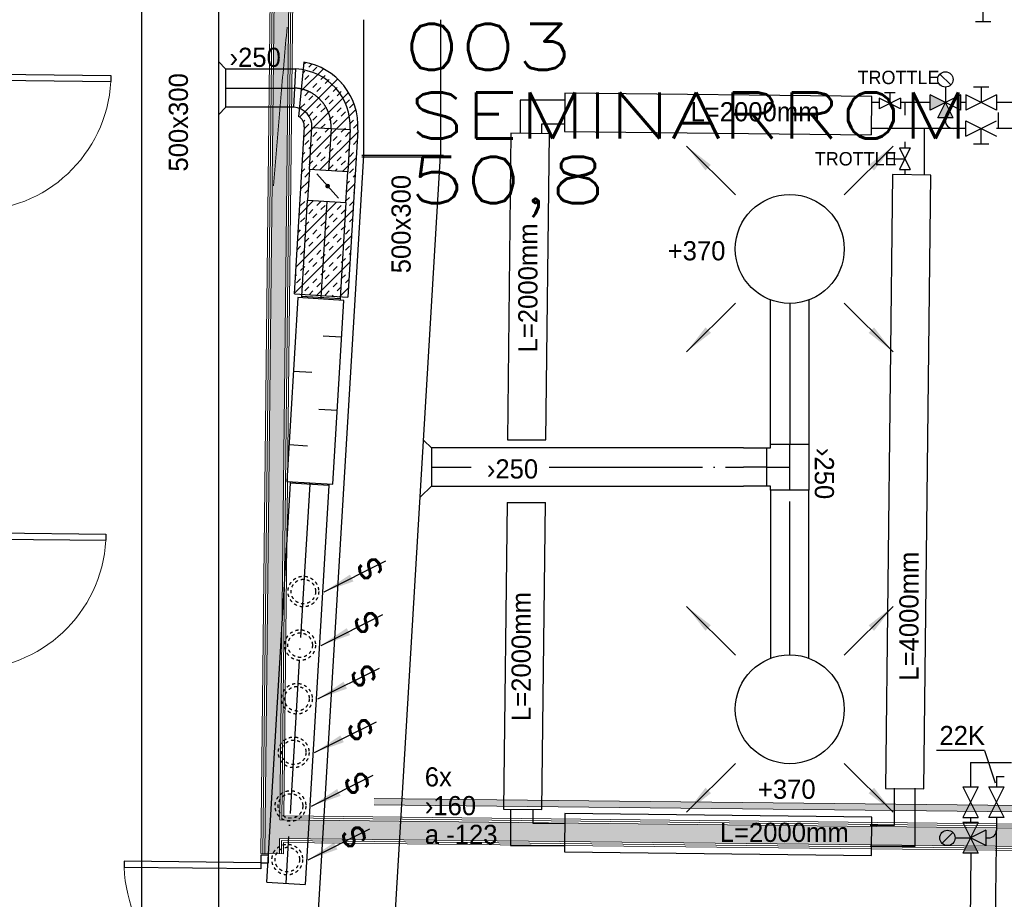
# Model space of a CAD drawing. Header units: millimetres. Extents: x 0 to 75740, y 0 to 52484.
# Tile 20 of 33: x 56320 to 62737, y 25045 to 30777. Entities that reach past the tile are written whole.
import ezdxf
from ezdxf.enums import TextEntityAlignment as Align

# ---------------------------------------------------------------- set-up
doc = ezdxf.new("R2010")
doc.units = ezdxf.units.MM
doc.header["$LTSCALE"] = 50
doc.header["$MEASUREMENT"] = 0
doc.header["$PDMODE"] = 1
for name, pattern in [('2V-CENT', [23, 20, -1.5, 0, -1.5]), ('V-GOMD', [0.8, 0.4, -0.4]), ('V-KU', [2, 1, 1]), ('V-V', [2, 1, 1])]:
    doc.linetypes.add(name, pattern=pattern)
doc.layers.get('0').update_dxf_attribs({"linetype": 'CONTINUOUS'})
for name, color, linetype in [('20600A200D001$0$832 Rominfo', 7, 'CONTINUOUS'), ('20600A200D001$0$A24-HEL2', 251, 'CONTINUOUS'), ('V060-', 3, 'CONTINUOUS'), ('V061-', 1, 'CONTINUOUS'), ('V070-', 3, 'CONTINUOUS'), ('V071-', 1, 'CONTINUOUS'), ('V110', 1, 'CONTINUOUS'), ('V110-', 6, 'CONTINUOUS'), ('V111', 3, 'CONTINUOUS'), ('V111-', 1, 'CONTINUOUS')]:
    doc.layers.add(name, color=color, linetype=linetype)
for name, color, linetype, lineweight in [('20600A200D001$0$A2-DOR', 251, 'CONTINUOUS', 18), ('20600A200D001$0$A2-VEGG', 251, 'CONTINUOUS', 18), ('20600A200D001$0$A2-VEGG-fill', 253, 'CONTINUOUS', 18), ('20600A200D001$0$A24', 251, 'CONTINUOUS', 18)]:
    doc.layers.add(name, color=color, linetype=linetype, lineweight=lineweight)
doc.styles.add('20600A200D001$0$Standard', font='simplex.shx')
doc.styles.add('FISO', font='fiso')
doc.styles.add('ISO', font='ISO')
doc.styles.add('SIMPLEX', font='SIMPLEX')

# ---------------------------------------------------------------- blocks, each defined once
blk = doc.blocks.new('CBOJ90_PB', base_point=(86107, 31352))
at = {"color": 0, "linetype": 'ByBlock'}
blk.add_arc((86106, 31353), 1, 270, 360, dxfattribs=at)
blk = doc.blocks.new('KBOJ90_PB', base_point=(86107, 31352))
at = {"color": 0, "linetype": 'ByBlock'}
for p, q in [((86106.5, 31353), (86107.5, 31353)), ((86106, 31352.5), (86106, 31351.5))]:
    blk.add_line(p, q, dxfattribs=at)
for radius in [1.5, 0.5]:
    blk.add_arc((86106, 31353), radius, 270, 360, dxfattribs=at)
blk = doc.blocks.new('3BOJ90_PB', base_point=(86107, 31352))
for p in [(86107, 31353), (86106, 31352)]:
    blk.add_point(p)
at = {"color": 1, "linetype": '2V-CENT'}
blk.add_blockref('CBOJ90_PB', (86107, 31352), dxfattribs=at)
at = {"color": 0, "linetype": 'ByBlock'}
blk.add_blockref('KBOJ90_PB', (86107, 31352), dxfattribs=at)
at = {"style": 'ISO', "flags": 3}
blk.add_attdef('0', (86107, 31352), '', height=1, dxfattribs=at)
blk = doc.blocks.new('KSP_P', base_point=(16239.5, 22597.5))
at = {"color": 0, "linetype": 'ByBlock'}
for p, q in [((16240, 22598), (16239, 22598)), ((16239, 22598), (16239, 22597)), ((16240, 22597), (16240, 22598)), ((16239, 22597), (16240, 22597))]:
    blk.add_line(p, q, dxfattribs=at)
blk = doc.blocks.new('2SP_P', base_point=(16239.5, 22597.5))
for p in [(16239, 22597.5), (16240, 22597.5)]:
    blk.add_point(p)
at = {"color": 0, "linetype": 'ByBlock'}
blk.add_blockref('KSP_P', (16239.5, 22597.5), dxfattribs=at)
at = {"style": 'SIMPLEX', "flags": 3}
blk.add_attdef('0', (16239.5, 22597.5), '', height=1, dxfattribs=at)
blk = doc.blocks.new('LD_P')
for p, q in [((-0.5, 0.5), (-0.5, -0.5)), ((0.5, 0.5), (-0.5, 0.5)), ((0.5, -0.5), (0.5, 0.5)), ((-0.5, -0.5), (0.5, -0.5))]:
    blk.add_line(p, q)
at = {"color": 1}
for p, q in [((-0.3, 0.5), (-0.3, 0.1)), ((0.1, 0.5), (0.1, 0.1)), ((-0.1, -0.5), (-0.1, -0.1)), ((0.3, -0.5), (0.3, -0.1))]:
    blk.add_line(p, q, dxfattribs=at)
blk = doc.blocks.new('C3A', base_point=(16246, 22590.5))
at = {"color": 0, "linetype": 'ByBlock'}
blk.add_line((16247, 22590.5), (16246, 22590.5), dxfattribs=at)
blk = doc.blocks.new('K3A', base_point=(16246, 22590.5))
at = {"color": 0, "linetype": 'ByBlock'}
for p, q in [((16246, 22591), (16247, 22591)), ((16247, 22591), (16247, 22590)), ((16247, 22590), (16246, 22590))]:
    blk.add_line(p, q, dxfattribs=at)
blk = doc.blocks.new('33A', base_point=(16246, 22590.5))
blk.add_point((16247, 22590.5))
at = {"color": 0, "linetype": 'ByBlock'}
blk.add_blockref('K3A', (16246, 22590.5), dxfattribs=at)
at = {"color": 1, "linetype": '2V-CENT'}
blk.add_blockref('C3A', (16246, 22590.5), dxfattribs=at)
at = {"style": 'SIMPLEX', "flags": 3}
blk.add_attdef('0', (16246, 22590.5), '', height=1, dxfattribs=at)
blk = doc.blocks.new('SPJALL', base_point=(16229, 22594))
at = {"color": 1}
blk.add_line((16228.625, 22593.625), (16229.375, 22594.375), dxfattribs=at)
at = {"color": 1, "const_width": 0.075}
blk.add_lwpolyline([(16229, 22594.0375, -1), (16229, 22593.9625, -1), (16229, 22594.0375, -1)], format="xyb", dxfattribs=at)
blk = doc.blocks.new('CTK_P', base_point=(16236.144, 22620.378))
at = {"color": 0, "linetype": 'ByBlock'}
for p, q in [((16236.144, 22620.978), (16236.144, 22620.378)), ((16235.544, 22620.378), (16236.744, 22620.378))]:
    blk.add_line(p, q, dxfattribs=at)
blk = doc.blocks.new('KTK_P', base_point=(16236.144, 22620.378))
at = {"color": 0, "linetype": 'ByBlock'}
for p, q in [((16235.544, 22620.878), (16235.644, 22620.878)), ((16235.544, 22619.878), (16235.544, 22620.878)), ((16235.644, 22620.978), (16236.644, 22620.978)), ((16235.644, 22620.878), (16235.644, 22620.978)), ((16236.644, 22620.978), (16236.644, 22620.878)), ((16236.644, 22620.878), (16236.744, 22620.878)), ((16236.744, 22620.878), (16236.744, 22619.878)), ((16236.744, 22619.878), (16235.544, 22619.878))]:
    blk.add_line(p, q, dxfattribs=at)
blk = doc.blocks.new('3TK_P', base_point=(16236.144, 22620.378))
for p in [(16236.144, 22620.978), (16235.544, 22620.378), (16236.744, 22620.378)]:
    blk.add_point(p)
at = {"color": 1, "linetype": '2V-CENT'}
blk.add_blockref('CTK_P', (16236.144, 22620.378), dxfattribs=at)
at = {"color": 0, "linetype": 'ByBlock'}
blk.add_blockref('KTK_P', (16236.144, 22620.378), dxfattribs=at)
at = {"style": 'ISO', "flags": 3}
blk.add_attdef('0', (16236.144, 22620.378), '', height=1, dxfattribs=at)
blk = doc.blocks.new('CIRC_P', base_point=(16254, 22587))
blk.add_circle((16254, 22587), 0.5)
blk = doc.blocks.new('V420', base_point=(455, 404.5))
blk.add_line((455, 404.5), (464, 404.5))
blk.add_solid([(455, 404.5), (459, 405), (459, 404)])
blk = doc.blocks.new('V421', base_point=(455.5, 404.5))
at = {"rotation": 180}
blk.add_blockref('V420', (464.5, 404.5), dxfattribs=at)
blk = doc.blocks.new('V422', base_point=(16230, 22585))
blk.add_blockref('V420', (16230, 22585))
at = {"style": 'SIMPLEX'}
blk.add_text('s', height=4, rotation=90, dxfattribs=at).set_placement((16238, 22585), align=Align.CENTER)
blk = doc.blocks.new('*X102')
at = {"color": 0}
for p, q in [((58169.7, 30486.5), (58182, 30498.8)), ((58203.7, 30467.5), (58224.4, 30488.1)), ((58153, 30310.7), (58299.3, 30457)), ((58164.2, 30427.9), (58177.2, 30440.9)), ((58230.2, 30440.9), (58256.8, 30467.5)), ((58143.9, 30142.5), (58391.9, 30390.5)), ((58177.2, 30387.9), (58203.7, 30414.4)), ((58230.2, 30334.9), (58256.8, 30361.4)), ((58283.3, 30387.9), (58309.8, 30414.4)), ((58309.8, 30361.4), (58336.3, 30387.9)), ((58362.8, 30414.4), (58363.5, 30415.1)), ((58415.9, 30361.4), (58418, 30363.5)), ((58171.1, 30010.6), (58463, 30302.5)), ((58177.2, 30281.8), (58203.7, 30308.4)), ((58256.8, 30308.4), (58283.3, 30334.9)), ((58362.8, 30308.4), (58389.3, 30334.9)), ((58389.3, 30281.8), (58415.9, 30308.4)), ((58147.4, 30252.1), (58150.7, 30255.3)), ((58150.7, 30202.3), (58177.2, 30228.8)), ((58203.7, 30255.3), (58230.2, 30281.8)), ((58256.8, 30202.3), (58283.3, 30228.8)), ((58309.8, 30255.3), (58336.3, 30281.8)), ((58336.3, 30228.8), (58362.8, 30255.3)), ((58442.4, 30228.8), (58468.9, 30255.3)), ((58468.9, 30202.3), (58495.4, 30228.8)), ((58161, 29841.3), (58510.6, 30190.9)), ((58203.7, 30149.3), (58230.2, 30175.8)), ((58283.3, 30175.8), (58309.8, 30202.3)), ((58389.3, 30175.8), (58415.9, 30202.3)), ((58415.9, 30149.3), (58442.4, 30175.8)), ((58167.8, 30113.4), (58177.2, 30122.7)), ((58230.2, 30122.7), (58256.8, 30149.3)), ((58336.3, 30122.7), (58362.8, 30149.3)), ((58362.8, 30096.2), (58389.3, 30122.7)), ((58468.9, 30096.2), (58495.4, 30122.7)), ((58177.2, 30069.7), (58203.7, 30096.2)), ((58230.2, 30016.7), (58256.8, 30043.2)), ((58274.4, 29795.7), (58523.8, 30045.1)), ((58283.3, 30069.7), (58309.8, 30096.2)), ((58309.8, 30043.2), (58336.3, 30069.7)), ((58415.9, 30043.2), (58442.4, 30069.7)), ((58442.4, 30016.7), (58468.9, 30043.2)), ((58495.4, 30069.7), (58521.9, 30096.2)), ((58177.2, 29963.6), (58203.7, 29990.2)), ((58256.8, 29990.2), (58283.3, 30016.7)), ((58362.8, 29990.2), (58389.3, 30016.7)), ((58389.3, 29963.6), (58415.9, 29990.2)), ((58495.4, 29963.6), (58520.4, 29988.7)), ((58164.3, 29897.8), (58177.2, 29910.6)), ((58203.7, 29937.1), (58230.2, 29963.6)), ((58256.8, 29884.1), (58283.3, 29910.6)), ((58309.8, 29937.1), (58336.3, 29963.6)), ((58336.3, 29910.6), (58362.8, 29937.1)), ((58442.4, 29910.6), (58468.9, 29937.1)), ((58468.9, 29884.1), (58495.4, 29910.6)), ((58203.7, 29831.1), (58230.2, 29857.6)), ((58283.3, 29857.6), (58309.8, 29884.1)), ((58389.3, 29857.6), (58415.9, 29884.1)), ((58415.9, 29831.1), (58442.4, 29857.6)), ((58424.5, 29786.7), (58513.7, 29875.8)), ((58157.6, 29784.9), (58177.2, 29804.6)), ((58177.2, 29751.5), (58203.7, 29778)), ((58230.2, 29804.6), (58256.8, 29831.1)), ((58336.3, 29804.6), (58362.8, 29831.1)), ((58374.5, 29789.7), (58389.3, 29804.6)), ((58468.9, 29778), (58495.4, 29804.6)), ((58150.8, 29672.1), (58203.6, 29724.9)), ((58453.2, 29709.3), (58468.9, 29725)), ((58495.4, 29751.5), (58506.9, 29763)), ((58177.2, 29645.5), (58200.3, 29668.5)), ((58449.8, 29652.8), (58503.5, 29706.6)), ((58495.4, 29645.5), (58500.1, 29650.2)), ((58130.5, 29333.6), (58385.6, 29588.7)), ((58140.7, 29502.9), (58235.5, 29597.7)), ((58147.4, 29615.7), (58150.7, 29618.9)), ((58150.7, 29565.9), (58177.2, 29592.4)), ((58256.8, 29565.9), (58283.3, 29592.4)), ((58446.4, 29596.4), (58468.9, 29618.9)), ((58468.9, 29565.9), (58495.4, 29592.4)), ((58120.4, 29164.4), (58493.4, 29537.4)), ((58203.7, 29512.9), (58230.2, 29539.4)), ((58283.3, 29539.4), (58309.8, 29565.9)), ((58389.3, 29539.4), (58415.9, 29565.9)), ((58415.9, 29512.9), (58442.4, 29539.4)), ((58150.7, 29459.8), (58177.2, 29486.4)), ((58177.2, 29433.3), (58203.7, 29459.8)), ((58230.2, 29486.4), (58256.8, 29512.9)), ((58283.3, 29433.3), (58309.8, 29459.8)), ((58336.3, 29486.4), (58362.8, 29512.9)), ((58362.8, 29459.8), (58389.3, 29486.4)), ((58468.9, 29459.8), (58490, 29480.9)), ((58133.9, 29390), (58150.7, 29406.8)), ((58230.2, 29380.3), (58256.8, 29406.8)), ((58309.8, 29406.8), (58336.3, 29433.3)), ((58415.9, 29406.8), (58442.4, 29433.3)), ((58442.4, 29380.3), (58468.9, 29406.8)), ((58110.2, 28995.1), (58483.2, 29368.1)), ((58177.2, 29327.3), (58203.7, 29353.8)), ((58203.7, 29300.7), (58230.2, 29327.3)), ((58256.8, 29353.8), (58283.3, 29380.3)), ((58309.8, 29300.7), (58336.3, 29327.3)), ((58362.8, 29353.8), (58389.3, 29380.3)), ((58389.3, 29327.3), (58415.9, 29353.8)), ((58127.2, 29277.2), (58150.7, 29300.7)), ((58150.7, 29247.7), (58177.2, 29274.2)), ((58256.8, 29247.7), (58283.3, 29274.2)), ((58336.3, 29274.2), (58362.8, 29300.7)), ((58442.4, 29274.2), (58468.9, 29300.7)), ((58123.8, 29220.8), (58124.2, 29221.2)), ((58203.7, 29194.7), (58230.2, 29221.2)), ((58255.7, 28981.4), (58473.1, 29198.9)), ((58283.3, 29221.2), (58309.8, 29247.7)), ((58389.3, 29221.2), (58415.9, 29247.7)), ((58415.9, 29194.7), (58442.4, 29221.2)), ((58468.9, 29247.7), (58476.5, 29255.3)), ((58150.7, 29141.6), (58177.2, 29168.2)), ((58177.2, 29115.1), (58203.7, 29141.6)), ((58230.2, 29168.2), (58256.8, 29194.7)), ((58283.3, 29115.1), (58309.8, 29141.6)), ((58336.3, 29168.2), (58362.8, 29194.7)), ((58362.8, 29141.6), (58389.3, 29168.2)), ((58468.9, 29141.6), (58469.7, 29142.5)), ((58117, 29108), (58124.2, 29115.1)), ((58124.2, 29062.1), (58150.7, 29088.6)), ((58230.2, 29062.1), (58256.8, 29088.6)), ((58309.8, 29088.6), (58336.3, 29115.1)), ((58415.9, 29088.6), (58442.4, 29115.1)), ((58442.4, 29062.1), (58466.3, 29086)), ((58177.2, 29009.1), (58203.7, 29035.6)), ((58205.6, 28984.4), (58230.2, 29009.1)), ((58256.8, 29035.6), (58283.3, 29062.1)), ((58309.8, 28982.5), (58336.3, 29009.1)), ((58362.8, 29035.6), (58389.3, 29062.1)), ((58389.3, 29009.1), (58415.9, 29035.6)), ((58405.8, 28972.4), (58462.9, 29029.6)), ((58355.7, 28975.4), (58362.8, 28982.5)), ((58455.8, 28969.4), (58459.6, 28973.2))]:
    blk.add_line(p, q, dxfattribs=at)
blk = doc.blocks.new('20600A200D001$0$Dør tett - D01_10M_EI 30 S-1119851--1_ etasje')
at = {"layer": '20600A200D001$0$A2-DOR', "lineweight": 25}
for p, q in [((415, 69.5), (415, 959.5)), ((455, 959.5), (415, 959.5)), ((455, 69.5), (455, 959.5)), ((-435, 69.5), (-485, 69.5)), ((-485, 69.5), (-485, 19.5)), ((-435, 19.5), (-435, 69.5)), ((455, 69.5), (415, 69.5)), ((505, 69.5), (455, 69.5)), ((455, 69.5), (455, 19.5)), ((505, 19.5), (505, 69.5)), ((-485, 19.5), (-435, 19.5)), ((455, 19.5), (505, 19.5))]:
    blk.add_line(p, q, dxfattribs=at)
at = {"layer": '20600A200D001$0$A2-DOR'}
blk.add_arc((455, 69.5), 891, 92.57303, 180, dxfattribs=at)
blk = doc.blocks.new('20600A200D001$0$Dør tett - D01_10M_EI 30 S-1119852--1_ etasje')
at = {"layer": '20600A200D001$0$A2-DOR', "lineweight": 25}
for p, q in [((-485, -19.5), (-435, -19.5)), ((-485, -69.5), (-485, -19.5)), ((-435, -19.5), (-435, -69.5)), ((455, -19.5), (505, -19.5)), ((455, -69.5), (455, -19.5)), ((505, -19.5), (505, -69.5)), ((-435, -69.5), (-485, -69.5)), ((415, -69.5), (415, -959.5)), ((455, -69.5), (415, -69.5)), ((455, -69.5), (455, -959.5)), ((505, -69.5), (455, -69.5)), ((455, -959.5), (415, -959.5))]:
    blk.add_line(p, q, dxfattribs=at)
at = {"layer": '20600A200D001$0$A2-DOR'}
blk.add_arc((455, -69.5), 891, 180, 267.42697, dxfattribs=at)
blk = doc.blocks.new('20600A200D001')
at = {"layer": '20600A200D001$0$A2-VEGG-fill'}
h = blk.add_hatch(color=256, dxfattribs=at)
h.paths.add_polyline_path([(71965.8, 21012.5), (71996.6, 23831.9), (71901.6, 23832.9), (71871.1, 21013.5), (71965.8, 21012.5)], flags=0)
h.paths.add_polyline_path([(72013, 25341.8), (72101.8, 33481.3), (72006.8, 33482.3), (71918, 25342.8), (72006.8, 25341.9)], flags=0)
h.paths.add_polyline_path([(72118.3, 34991.2), (72126.1, 35711.2), (72031.1, 35712.2), (72023.3, 34992.3)], flags=0)
h.paths.add_polyline_path([(72142.6, 37221.1), (72199.2, 42440.8), (72104.5, 42441.8), (72047.6, 37222.1)], flags=0)
for points in [[(76829.3, 25615.3), (76829.7, 25655.3), (72630, 25701.1), (72629.5, 25661.1), (75432.7, 25630.5)], [(78153.7, 25374.8), (78155, 25494.8), (72015.4, 25561.7), (72014.1, 25441.8), (78029.9, 25376.2)]]:
    blk.add_hatch(color=256, dxfattribs=at).paths.add_polyline_path(points, flags=0)
at = {"layer": '20600A200D001$0$A2-VEGG'}
for p, q in [((71905, 25343), (71993.8, 33482.5)), ((71918, 25342.8), (72006.8, 33482.3)), ((72015.4, 25561.8), (72101.8, 33481.3)), ((72028.4, 25561.7), (72114.8, 33481.2)), ((77345.2, 25503.7), (72015.4, 25561.8)), ((72041.6, 25574.5), (77332.3, 25516.8)), ((72013, 25341.8), (72014.1, 25441.8)), ((72014.1, 25441.8), (78163.7, 25374.7)), ((72026, 25341.7), (72027, 25428.7)), ((72027, 25428.7), (78163.6, 25361.7))]:
    blk.add_line(p, q, dxfattribs=at)
at = {"layer": '20600A200D001$0$A24'}
for p, q in [((71980.8, 33482.6), (71892, 25343.1)), ((72041.7, 25587.5), (72127.8, 33481)), ((76829.7, 25655.3), (72630, 25701.1)), ((72629.5, 25661.1), (76829.3, 25615.3)), ((77332.5, 25529.8), (72041.7, 25587.5)), ((72039, 25341.5), (72039.8, 25415.5)), ((72039.8, 25415.5), (78163.4, 25348.7)), ((71892, 25343.1), (72039, 25341.5))]:
    blk.add_line(p, q, dxfattribs=at)
at = {"layer": '20600A200D001$0$A24-HEL2', "linetype": 'Continuous', "lineweight": 0}
blk.add_lwpolyline([(72024.2, 30293.1), (71973.5, 29695.2)], dxfattribs=at)
blk.add_arc((230849.3, 16514.8), 159421.6, 174.885045, 175.041866, dxfattribs=at)
at = {"layer": '20600A200D001$0$A2-DOR'}
for name, p, rotation in [('20600A200D001$0$Dør tett - D01_10M_EI 30 S-1119852--1_ etasje', (69949.8, 29969.6), 89.37537163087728), ('20600A200D001$0$Dør tett - D01_10M_EI 30 S-1119852--1_ etasje', (69917.2, 26979.7), 89.37512145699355), ('20600A200D001$0$Dør tett - D01_10M_EI 30 S-1119851--1_ etasje', (71955.9, 24827.4), 89.3751669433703)]:
    blk.add_blockref(name, p, dxfattribs=dict(at, rotation=rotation))
at = {"layer": '20600A200D001$0$832 Rominfo', "linetype": 'Continuous', "style": '20600A200D001$0$Standard', "width": 1.428571}
for s, p in [('003', (72821.1, 30449.7)), ('SEMINARROM', (72854.7, 30003.4)), ('50,8', (72856.1, 29582.4))]:
    blk.add_text(s, height=300, dxfattribs=at).set_placement(p)

msp = doc.modelspace()

# ---------------------------------------------------------------- linework, layer by layer
at = {"layer": 'V060-', "linetype": 'Continuous'}
for p, q in [((57114.9, 24319.6, 480), (57114.9, 33544.7, 480)), ((57614.9, 33544.7, 480), (57614.9, 24319.6, 480)), ((58562.9, 29895.1, 480), (58562.9, 30777.1, 480)), ((59062.9, 30777.1, 480), (59062.9, 29895.1, 480)), ((57664.4, 30456.4), (58118.8, 30456.4)), ((58106.1, 30206.6), (57664.4, 30206.4)), ((58208.1, 29799.7), (58224.7, 30075.9)), ((58474.2, 30060.9), (58457.7, 29784.7)), ((58206.9, 23953.3, 480), (58562.9, 29892.7, 480)), ((58706, 23922.5, 480), (59062.9, 29892.7, 480)), ((58158.7, 28974.4), (58196.2, 29600)), ((58445.7, 29585.1), (58408.2, 28959.5)), ((61213.2, 28011.4), (61213.2, 28951)), ((61463.2, 28950.5), (61463.2, 28011.4)), ((61036.9, 27986.7), (59002.8, 27986.6)), ((61036.9, 27986.7), (61189.5, 27986.7)), ((57929.8, 25156.7), (58085.7, 27756.6)), ((58335.2, 27741.7), (58179.4, 25141.7)), ((59002.8, 27736.6), (61036.9, 27736.7)), ((61189.5, 27736.7), (61036.9, 27736.7)), ((61213.2, 27711.4), (61213.2, 26614.9)), ((61463.2, 26615.4), (61463.2, 27711.4))]:
    msp.add_line(p, q, dxfattribs=at)
at = {"layer": 'V060-'}
for p, q in [((57664.4, 30455.6), (57614.9, 30505.1)), ((57664.4, 30206.4), (57664.4, 30455.6)), ((57664.4, 30207.2), (57614.9, 30157.7)), ((59002.8, 27985.8), (58953.3, 28035.3)), ((59002.8, 27986.6), (59002.8, 27737.5)), ((59002.8, 27737.5), (58932.1, 27666.8)), ((57929.8, 25156.7), (58179.4, 25141.7))]:
    msp.add_line(p, q, dxfattribs=at)
at = {"layer": 'V060-', "color": 1}
for p, q in [((58171.1, 30500.8), (58137.2, 30144.7)), ((58549.6, 29895.1), (59081.3, 29895.1)), ((58549.6, 29882.9), (59081.3, 29882.9)), ((58110, 28990.2), (58459.3, 28969.2))]:
    msp.add_line(p, q, dxfattribs=at)
at = {"layer": 'V060-', "color": 1, "linetype": '2V-CENT'}
for p, q in [((57664.4, 30331.4), (58111.8, 30331.4)), ((58349.5, 30068.4), (58332.9, 29792.2)), ((58320.9, 29592.6), (58283.4, 28967)), ((61338.2, 28928), (61338.2, 28011.4)), ((59002.8, 27861.6), (59262, 27861.6)), ((59770.8, 27861.6), (61036.9, 27861.7)), ((61189.5, 27861.7), (61036.9, 27861.7)), ((58210.4, 27749.1), (58054.6, 25149.2)), ((61338.2, 26637.9), (61338.2, 27711.4))]:
    msp.add_line(p, q, dxfattribs=at)
at = {"layer": 'V060-', "color": 1, "linetype": 'Continuous'}
for p, q in [((58110, 28990.2), (58175.2, 30078.9)), ((58524.6, 30058), (58459.3, 28969.2))]:
    msp.add_line(p, q, dxfattribs=at)
for radius, end in [(425, 440.34427), (75, 419.9304)]:
    msp.add_arc((58099.8, 30081.8), radius, 356.94, end, dxfattribs=at)
at = {"layer": 'V070-', "linetype": 'V-GOMD'}
for centre, radius in [((58168.6, 27050.3), 100), ((58168.6, 27050.3), 80), ((58147.6, 26701), 100), ((58147.6, 26701), 80), ((58126.7, 26351.6), 100), ((58126.7, 26351.6), 80), ((58105.7, 26002.2), 100), ((58105.7, 26002.2), 80), ((58084.8, 25652.8), 100), ((58084.8, 25652.8), 80), ((58063.9, 25303.5), 100), ((58063.9, 25303.5), 80)]:
    msp.add_circle(centre, radius, dxfattribs=at)
at = {"layer": 'V110', "color": 1}
for p, q in [((62600, 30764.9), (62600, 30864.9)), ((62550, 30764.9), (62650, 30764.9)), ((62388.4, 30352.2), (62317.7, 30422.9)), ((62025.8, 30301.2), (61955.8, 30301.2)), ((61990.8, 30301.2), (61990.8, 30231.2)), ((62353.1, 30337.6), (62353.1, 30237.6)), ((62635.3, 30337.6), (62535.3, 30337.6)), ((62585.3, 30337.6), (62585.3, 30237.6)), ((62060.8, 30266.2), (61920.8, 30196.2)), ((62060.8, 30196.2), (61920.8, 30266.2)), ((61920.8, 30266.2), (61920.8, 30196.2)), ((62060.8, 30266.2), (62060.8, 30196.2)), ((62253.1, 30187.6), (62253.1, 30287.6)), ((62453.1, 30187.6), (62253.1, 30287.6)), ((62453.1, 30287.6), (62253.1, 30187.6)), ((62303.1, 30137.6), (62353.1, 30237.6)), ((62403.1, 30137.6), (62353.1, 30237.6)), ((62453.1, 30187.6), (62453.1, 30287.6)), ((62485.3, 30287.6), (62485.3, 30187.6)), ((62685.3, 30187.6), (62485.3, 30287.6)), ((62685.3, 30287.6), (62485.3, 30187.6)), ((62685.3, 30287.6), (62685.3, 30187.6)), ((62696.2, 30172.8), (62696.2, 30072.8)), ((62403.1, 30137.6), (62303.1, 30137.6)), ((62485.3, 30018.3), (62485.3, 30118.3)), ((62485.3, 30118.3), (62685.3, 30018.3)), ((62485.3, 30018.3), (62685.3, 30118.3)), ((62585.3, 29968.3), (62585.3, 30068.3)), ((62019.5, 29906.1), (62019.5, 29836.1)), ((62054.5, 29941.1), (62124.5, 29941.1)), ((62124.5, 29941.1), (62054.5, 29801.1)), ((62054.5, 29941.1), (62124.5, 29801.1)), ((62535.3, 29968.3), (62635.3, 29968.3)), ((62019.5, 29871.1), (62089.5, 29871.1)), ((62054.5, 29801.1), (62124.5, 29801.1)), ((62466.3, 25776.7), (62566.3, 25576.7)), ((62566.3, 25776.7), (62466.3, 25576.7)), ((62466.3, 25776.7), (62566.3, 25776.7)), ((62735.6, 25576.7), (62635.6, 25776.7)), ((62635.6, 25576.7), (62735.6, 25776.7)), ((62635.6, 25776.7), (62735.6, 25776.7)), ((62466.3, 25576.7), (62566.3, 25576.7)), ((62466.3, 25544.5), (62566.3, 25344.5)), ((62566.3, 25544.5), (62466.3, 25344.5)), ((62566.3, 25544.5), (62466.3, 25544.5)), ((62735.6, 25576.7), (62635.6, 25576.7)), ((62401.6, 25479.8), (62330.9, 25409.1)), ((62616.3, 25494.5), (62516.3, 25444.5)), ((62616.3, 25494.5), (62616.3, 25394.5)), ((62416.3, 25444.5), (62516.3, 25444.5)), ((62616.3, 25394.5), (62516.3, 25444.5)), ((62566.3, 25344.5), (62466.3, 25344.5))]:
    msp.add_line(p, q, dxfattribs=at)
at = {"layer": 'V110'}
for p, q in [((59873.6, 30299), (59870.7, 30049)), ((61873.9, 30276.3), (59873.6, 30299)), ((61870.6, 30026.3), (61873.4, 30276.3)), ((59870.7, 30049), (61870.1, 30026.3)), ((59499.2, 28037.9), (59749.3, 28037.9)), ((59496.4, 27631.5), (59746.4, 27631.5)), ((59873.6, 25603.2), (59870.7, 25353.2)), ((61873.4, 25580.5), (59873.6, 25603.2)), ((61870.6, 25330.6), (61873.4, 25580.5)), ((59870.7, 25353.2), (61870.6, 25330.6))]:
    msp.add_line(p, q, dxfattribs=at)
for points in [[(59749.3, 28037.9), (59771.9, 30033.9), (59521.9, 30036.7), (59499.2, 28037.9)], [(59496.4, 27631.5), (59473.7, 25632.6)], [(59473.7, 25632.6), (59723.7, 25629.8), (59746.4, 27631.5)]]:
    msp.add_lwpolyline(points, dxfattribs=at)
msp.add_lwpolyline([(61961.9, 25767.3), (62211.9, 25764.5), (62257.2, 29764.2), (62007.3, 29767.1)], close=True, dxfattribs=at)
at = {"layer": 'V110', "color": 1}
for centre in [(62353.1, 30387.6), (62366.3, 25444.5)]:
    msp.add_circle(centre, 50, dxfattribs=at)
at = {"layer": 'V110-', "linetype": 'V-KU'}
for p, q in [((59872.8, 30252.5), (59581.5, 30252.5)), ((59581.5, 30252.5), (59581.5, 30037.4)), ((61920.8, 30237.6), (61873, 30237.6)), ((62253.1, 30237.6), (62060.8, 30237.6)), ((62087.8, 30237.6), (62087.8, 30155.8)), ((62485.3, 30237.6), (62453.1, 30237.6)), ((62802.3, 30237.6), (62685.3, 30237.6)), ((59723.8, 30037.4), (59723.8, 30098.6)), ((59723.8, 30098.6), (59872.8, 30098.6)), ((62485.3, 30068.3), (61871.1, 30068.3)), ((62214.3, 30068.3), (62214.3, 29764.7)), ((62942.8, 30068.3), (62685.3, 30068.3)), ((62087.8, 29980.8), (62087.8, 29941.1)), ((62087.8, 29801.1), (62087.8, 29766.6)), ((62516.3, 25935.2), (62516.3, 25776.7)), ((62516.3, 25935.2), (62782.9, 25935.2)), ((62685.6, 25845.3), (62685.6, 25776.7)), ((62685.6, 25845.3), (62736.1, 25845.3)), ((62021.2, 25528.3), (62021.2, 25768.7)), ((62154.1, 25768.7), (62154.1, 25389.1)), ((59518.7, 25629.5), (59518.7, 25395.4)), ((59664.3, 25629.5), (59664.3, 25540.9)), ((59664.3, 25540.9), (59873.2, 25540.9)), ((62516.3, 25576.7), (62516.3, 25544.5)), ((62685.6, 25575.8), (62619.8, 19534.4)), ((61862.9, 25528.3), (62021.2, 25528.3)), ((59518.7, 25395.4), (59873.2, 25395.4)), ((62154.1, 25389.1), (61862.9, 25389.1)), ((62518.9, 25342.6), (62508.8, 24444.1))]:
    msp.add_line(p, q, dxfattribs=at)
at = {"layer": 'V110-', "linetype": 'V-V'}
for p, q in [((62353.1, 30137.6), (62353.1, 30118.3)), ((62616.3, 25444.5), (62635.6, 25444.5))]:
    msp.add_line(p, q, dxfattribs=at)
for centre, start, end in [((62403.1, 30118.3), 180, 270), ((62635.6, 25494.5), 270, 360)]:
    msp.add_arc(centre, 50, start, end, dxfattribs=at)
at = {"layer": 'V110-'}
for points in [[(62253.1, 30187.6), (62253.1, 30287.6), (62353.1, 30237.6)], [(62403.1, 30137.6), (62303.1, 30137.6), (62353.1, 30237.6)], [(62616.3, 25494.5), (62616.3, 25394.5), (62516.3, 25444.5)], [(62566.3, 25344.5), (62466.3, 25344.5), (62516.3, 25444.5)]]:
    msp.add_solid(points, dxfattribs=at)
at = {"layer": 'V111-', "color": 1}
for q in [(62295.6, 26014.5), (62677.4, 25803.3)]:
    msp.add_line((62607, 26014.5), q, dxfattribs=at)

# ---------------------------------------------------------------- block references
at = {"layer": 'V060-'}
msp.add_blockref('20600A200D001', (-14000, 0), dxfattribs=at)
at = {"layer": 'V060-', "color": 1}
msp.add_blockref('*X102', (0, 0), dxfattribs=at)
at = {"layer": 'V060-', "linetype": 'Continuous', "yscale": 250}
for name, p, xscale, zscale, rotation in [('3BOJ90_PB', (58362.4, 30318), 250, 250, 86.93999999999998), ('2SP_P', (58326.9, 29692.4), 200, 200, 266.57), ('33A', (58282.8, 28957), 10, 10, 86.56999999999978), ('3TK_P', (61339, 27861.4), 250, 250, 90), ('33A', (58211, 27759.1), 10, 10, 266.5699999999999)]:
    msp.add_blockref(name, p, dxfattribs=dict(at, xscale=xscale, zscale=zscale, rotation=rotation))
at = {"layer": 'V060-'}
for name, p, xscale, yscale, zscale, rotation in [('SPJALL', (58326.9, 29692.4), 200, 200, 200, 266.57), ('LD_P', (58246.9, 28358.1), 1200, 300, 1200, 266.5699999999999)]:
    msp.add_blockref(name, p, dxfattribs=dict(at, xscale=xscale, yscale=yscale, zscale=zscale, rotation=rotation))
at = {"layer": 'V070-', "yscale": 50, "zscale": 50}
for name, p, xscale, rotation in [('V421', (60984.1, 29635.4), -50, 315), ('V421', (61693.8, 29635.4), 50, 45), ('V421', (60984.1, 28930.6), 50, 225.0000000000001), ('V421', (61693.8, 28930.6), -50, 134.9999999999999), ('V422', (58304.7, 27049), 50, 26.57000000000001), ('V421', (60984.1, 26635.4), -50, 315), ('V421', (61693.8, 26635.4), 50, 45), ('V422', (58283.8, 26699.7), 50, 26.57000000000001), ('V422', (58262.8, 26350.3), 50, 26.57000000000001), ('V422', (58241.9, 26000.9), 50, 26.57000000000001), ('V421', (60984.1, 25930.6), 50, 225.0000000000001), ('V421', (61693.8, 25930.6), -50, 134.9999999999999), ('V422', (58221, 25651.5), 50, 26.57000000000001), ('V422', (58200, 25302.2), 50, 26.57000000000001)]:
    msp.add_blockref(name, p, dxfattribs=dict(at, xscale=xscale, rotation=rotation))
at = {"layer": 'V070-', "xscale": 710, "yscale": 710, "zscale": 710}
for p in [(61339, 29283), (61339, 26283)]:
    msp.add_blockref('CIRC_P', p, dxfattribs=at)

# ---------------------------------------------------------------- texts
at = {"layer": 'V061-', "color": 1, "style": 'FISO'}
for s, rotation, p in [('500x300', 90, (57416.4, 29787.2)), ('500x300', 90, (58867.9, 29124.2)), ('›250', 270, (61501.8, 27986.5))]:
    msp.add_text(s, height=125, rotation=rotation, dxfattribs=at).set_placement(p)
msp.add_text('›250', height=125, dxfattribs=at).set_placement((59364.5, 27787))
at = {"layer": 'V071-', "color": 1, "style": 'FISO'}
for s, p in [('›250', (57687.4, 30469.4)), ('+370', (60543.2, 29208.7)), ('6x', (58960, 25780)), ('+370', (61130.9, 25699.4)), ('›160', (58960, 25592.5)), ('a -123', (58960, 25405))]:
    msp.add_text(s, height=125, dxfattribs=at).set_placement(p)
at = {"layer": 'V111', "color": 1, "style": 'FISO'}
for p in [(60691.9, 30114.7), (60882.4, 25418.4)]:
    msp.add_text('L=2000mm', height=125, dxfattribs=at).set_placement(p)
for s, p in [('L=2000mm', (59694.4, 28608.6)), ('L=4000mm', (62177.9, 26469.4)), ('L=2000mm', (59650.4, 26206.1))]:
    msp.add_text(s, height=125, rotation=90, dxfattribs=at).set_placement(p)
at = {"layer": 'V111-', "color": 1, "style": 'FISO'}
for s, height, p in [('TROTTLE', 87.5, (61780.6, 30357)), ('TROTTLE', 87.5, (61501.9, 29827)), ('22K', 125, (62314.3, 26049.3))]:
    msp.add_text(s, height=height, dxfattribs=at).set_placement(p)

doc.saveas('drawing.dxf')
